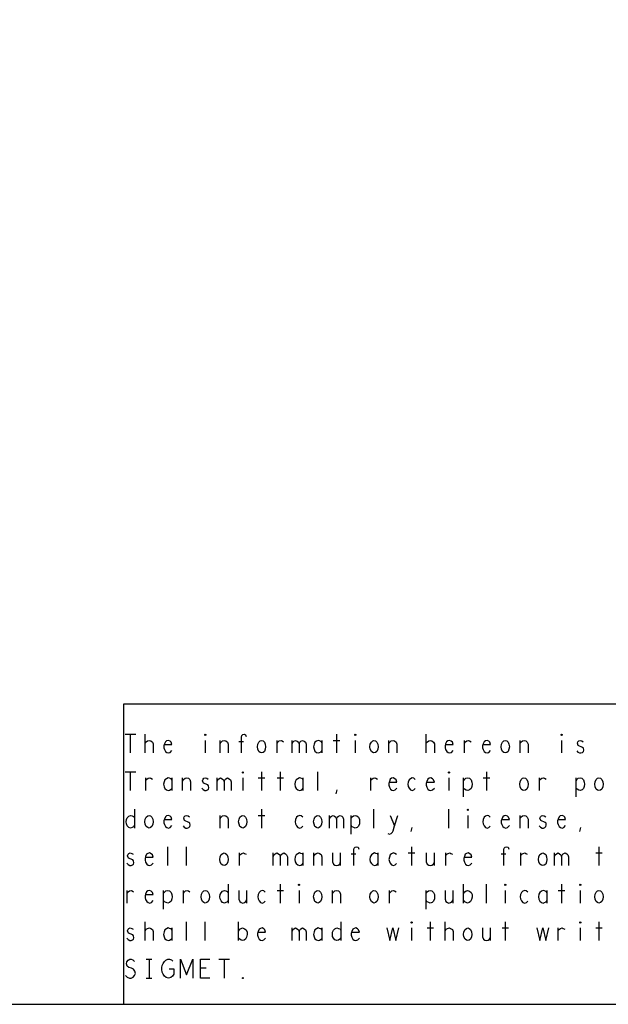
# Model space of a CAD drawing. Extents: x 23.5 to 56.5, y 21.5 to 42.5.
# Tile 12 of 15: x 43.9 to 47.1, y 21.5 to 26.8. Entities that reach past the tile are written whole.
import ezdxf

# ---------------------------------------------------------------- set-up
doc = ezdxf.new("R2010")
doc.units = 0
doc.layers.add('RVP8-IFD_F_tas', color=2, linetype='CONTINUOUS')

msp = doc.modelspace()

# ---------------------------------------------------------------- linework, layer by layer
at = {"layer": 'RVP8-IFD_F_tas'}
for points in [[(23.545, 21.545), (56.545, 21.545), (56.545, 42.545), (23.545, 42.545), (23.545, 21.545), (23.545, 21.545)], [(44.907, 22.978), (44.905, 22.98), (44.905, 22.983), (44.907, 22.985), (44.91, 22.983), (44.91, 22.98), (44.907, 22.978)], [(45.207, 22.885), (45.2, 22.887), (45.192, 22.893), (45.187, 22.905), (45.185, 22.918), (45.187, 22.932), (45.192, 22.943), (45.2, 22.95), (45.207, 22.952), (45.215, 22.95), (45.223, 22.943), (45.227, 22.932), (45.229, 22.918), (45.227, 22.905), (45.223, 22.893), (45.215, 22.887), (45.207, 22.885)], [(45.707, 22.978), (45.705, 22.98), (45.705, 22.983), (45.707, 22.985), (45.71, 22.983), (45.71, 22.98), (45.707, 22.978)], [(45.807, 22.885), (45.8, 22.887), (45.793, 22.893), (45.787, 22.905), (45.785, 22.918), (45.787, 22.932), (45.793, 22.943), (45.8, 22.95), (45.807, 22.952), (45.815, 22.95), (45.822, 22.943), (45.827, 22.932), (45.829, 22.918), (45.827, 22.905), (45.822, 22.893), (45.815, 22.887), (45.807, 22.885)], [(46.507, 22.885), (46.5, 22.887), (46.492, 22.893), (46.487, 22.905), (46.485, 22.918), (46.487, 22.932), (46.492, 22.943), (46.5, 22.95), (46.507, 22.952), (46.515, 22.95), (46.522, 22.943), (46.527, 22.932), (46.529, 22.918), (46.527, 22.905), (46.522, 22.893), (46.515, 22.887), (46.507, 22.885)], [(46.807, 22.978), (46.805, 22.98), (46.805, 22.983), (46.807, 22.985), (46.81, 22.983), (46.81, 22.98), (46.807, 22.978)], [(45.107, 22.778), (45.105, 22.78), (45.105, 22.783), (45.107, 22.785), (45.11, 22.783), (45.11, 22.78), (45.107, 22.778)], [(46.207, 22.778), (46.205, 22.78), (46.205, 22.783), (46.207, 22.785), (46.21, 22.783), (46.21, 22.78), (46.207, 22.778)], [(46.607, 22.685), (46.6, 22.687), (46.592, 22.693), (46.587, 22.705), (46.585, 22.718), (46.587, 22.732), (46.592, 22.743), (46.6, 22.75), (46.607, 22.752), (46.615, 22.75), (46.622, 22.743), (46.627, 22.732), (46.629, 22.718), (46.627, 22.705), (46.622, 22.693), (46.615, 22.687), (46.607, 22.685)], [(47.007, 22.685), (47, 22.687), (46.992, 22.693), (46.987, 22.705), (46.985, 22.718), (46.987, 22.732), (46.992, 22.743), (47, 22.75), (47.007, 22.752), (47.015, 22.75), (47.022, 22.743), (47.027, 22.732), (47.029, 22.718), (47.027, 22.705), (47.022, 22.693), (47.015, 22.687), (47.007, 22.685)], [(46.307, 22.578), (46.305, 22.58), (46.305, 22.583), (46.307, 22.585), (46.31, 22.583), (46.31, 22.58), (46.307, 22.578)], [(44.607, 22.485), (44.6, 22.487), (44.592, 22.493), (44.587, 22.505), (44.585, 22.518), (44.587, 22.532), (44.592, 22.543), (44.6, 22.55), (44.607, 22.552), (44.615, 22.55), (44.622, 22.543), (44.627, 22.532), (44.629, 22.518), (44.627, 22.505), (44.622, 22.493), (44.615, 22.487), (44.607, 22.485)], [(45.107, 22.485), (45.1, 22.487), (45.092, 22.493), (45.087, 22.505), (45.085, 22.518), (45.087, 22.532), (45.092, 22.543), (45.1, 22.55), (45.107, 22.552), (45.115, 22.55), (45.122, 22.543), (45.127, 22.532), (45.129, 22.518), (45.127, 22.505), (45.122, 22.493), (45.115, 22.487), (45.107, 22.485)], [(45.507, 22.485), (45.5, 22.487), (45.492, 22.493), (45.487, 22.505), (45.485, 22.518), (45.487, 22.532), (45.492, 22.543), (45.5, 22.55), (45.507, 22.552), (45.515, 22.55), (45.522, 22.543), (45.527, 22.532), (45.529, 22.518), (45.527, 22.505), (45.522, 22.493), (45.515, 22.487), (45.507, 22.485)], [(45.007, 22.285), (45, 22.287), (44.992, 22.293), (44.987, 22.305), (44.985, 22.318), (44.987, 22.332), (44.992, 22.343), (45, 22.35), (45.007, 22.352), (45.015, 22.35), (45.022, 22.343), (45.027, 22.332), (45.029, 22.318), (45.027, 22.305), (45.022, 22.293), (45.015, 22.287), (45.007, 22.285)], [(46.707, 22.285), (46.7, 22.287), (46.692, 22.293), (46.687, 22.305), (46.685, 22.318), (46.687, 22.332), (46.692, 22.343), (46.7, 22.35), (46.707, 22.352), (46.715, 22.35), (46.723, 22.343), (46.727, 22.332), (46.729, 22.318), (46.727, 22.305), (46.723, 22.293), (46.715, 22.287), (46.707, 22.285)], [(45.407, 22.178), (45.405, 22.18), (45.405, 22.183), (45.407, 22.185), (45.41, 22.183), (45.41, 22.18), (45.407, 22.178)], [(46.507, 22.178), (46.505, 22.18), (46.505, 22.183), (46.507, 22.185), (46.51, 22.183), (46.51, 22.18), (46.507, 22.178)], [(46.907, 22.178), (46.905, 22.18), (46.905, 22.183), (46.907, 22.185), (46.91, 22.183), (46.91, 22.18), (46.907, 22.178)], [(44.907, 22.085), (44.9, 22.087), (44.892, 22.093), (44.887, 22.105), (44.885, 22.118), (44.887, 22.132), (44.892, 22.143), (44.9, 22.15), (44.907, 22.152), (44.915, 22.15), (44.922, 22.143), (44.927, 22.132), (44.929, 22.118), (44.927, 22.105), (44.922, 22.093), (44.915, 22.087), (44.907, 22.085)], [(45.507, 22.085), (45.5, 22.087), (45.492, 22.093), (45.487, 22.105), (45.485, 22.118), (45.487, 22.132), (45.492, 22.143), (45.5, 22.15), (45.507, 22.152), (45.515, 22.15), (45.522, 22.143), (45.527, 22.132), (45.529, 22.118), (45.527, 22.105), (45.522, 22.093), (45.515, 22.087), (45.507, 22.085)], [(45.807, 22.085), (45.8, 22.087), (45.793, 22.093), (45.787, 22.105), (45.785, 22.118), (45.787, 22.132), (45.793, 22.143), (45.8, 22.15), (45.807, 22.152), (45.815, 22.15), (45.822, 22.143), (45.827, 22.132), (45.829, 22.118), (45.827, 22.105), (45.822, 22.093), (45.815, 22.087), (45.807, 22.085)], [(47.007, 22.085), (47, 22.087), (46.992, 22.093), (46.987, 22.105), (46.985, 22.118), (46.987, 22.132), (46.992, 22.143), (47, 22.15), (47.007, 22.152), (47.015, 22.15), (47.022, 22.143), (47.027, 22.132), (47.029, 22.118), (47.027, 22.105), (47.022, 22.093), (47.015, 22.087), (47.007, 22.085)], [(46.007, 21.978), (46.005, 21.98), (46.005, 21.983), (46.007, 21.985), (46.01, 21.983), (46.01, 21.98), (46.007, 21.978)], [(46.307, 21.885), (46.3, 21.887), (46.293, 21.893), (46.287, 21.905), (46.285, 21.918), (46.287, 21.932), (46.293, 21.943), (46.3, 21.95), (46.307, 21.952), (46.315, 21.95), (46.322, 21.943), (46.327, 21.932), (46.329, 21.918), (46.327, 21.905), (46.322, 21.893), (46.315, 21.887), (46.307, 21.885)], [(46.907, 21.978), (46.905, 21.98), (46.905, 21.983), (46.907, 21.985), (46.91, 21.983), (46.91, 21.98), (46.907, 21.978)], [(45.107, 21.682), (45.105, 21.683), (45.105, 21.687), (45.107, 21.688), (45.11, 21.687), (45.11, 21.683), (45.107, 21.682)]]:
    msp.add_lwpolyline(points, close=True, dxfattribs=at)
for points in [[(50.345, 23.145), (44.47, 23.145), (44.47, 21.545)], [(44.479, 22.985), (44.536, 22.985)], [(44.507, 22.985), (44.507, 22.885)], [(44.586, 22.885), (44.586, 22.985)], [(44.586, 22.937), (44.592, 22.945), (44.599, 22.95), (44.609, 22.952), (44.616, 22.95), (44.625, 22.943), (44.629, 22.933), (44.629, 22.885)], [(44.689, 22.93), (44.729, 22.93), (44.725, 22.942), (44.719, 22.948), (44.71, 22.952), (44.701, 22.95), (44.694, 22.945), (44.689, 22.933), (44.686, 22.923), (44.686, 22.913), (44.689, 22.903), (44.695, 22.893), (44.702, 22.887), (44.711, 22.885), (44.72, 22.888), (44.729, 22.898)], [(44.907, 22.952), (44.907, 22.885)], [(44.986, 22.885), (44.986, 22.952)], [(44.986, 22.935), (44.991, 22.943), (44.999, 22.95), (45.009, 22.952), (45.017, 22.95), (45.025, 22.943), (45.029, 22.932), (45.029, 22.885)], [(45.111, 22.945), (45.086, 22.945)], [(45.1, 22.885), (45.1, 22.97), (45.102, 22.978), (45.107, 22.983), (45.115, 22.985), (45.122, 22.982), (45.126, 22.973)], [(45.29, 22.885), (45.29, 22.952)], [(45.29, 22.938), (45.296, 22.945), (45.302, 22.95), (45.311, 22.952), (45.317, 22.95), (45.325, 22.945)], [(45.37, 22.885), (45.37, 22.952)], [(45.37, 22.933), (45.374, 22.942), (45.38, 22.948), (45.389, 22.952), (45.397, 22.948), (45.404, 22.942), (45.407, 22.933), (45.407, 22.885)], [(45.407, 22.933), (45.411, 22.942), (45.417, 22.948), (45.426, 22.952), (45.435, 22.948), (45.441, 22.942), (45.445, 22.932), (45.445, 22.885)], [(45.53, 22.94), (45.525, 22.947), (45.517, 22.95), (45.509, 22.952), (45.5, 22.948), (45.492, 22.942), (45.487, 22.932), (45.485, 22.918), (45.487, 22.905), (45.492, 22.895), (45.5, 22.888), (45.509, 22.885), (45.517, 22.887), (45.525, 22.892), (45.53, 22.898)], [(45.53, 22.885), (45.53, 22.952)], [(45.59, 22.952), (45.625, 22.952)], [(45.607, 22.985), (45.607, 22.885)], [(45.707, 22.952), (45.707, 22.885)], [(45.886, 22.885), (45.886, 22.952)], [(45.886, 22.935), (45.891, 22.943), (45.899, 22.95), (45.909, 22.952), (45.917, 22.95), (45.925, 22.943), (45.929, 22.932), (45.929, 22.885)], [(46.086, 22.885), (46.086, 22.985)], [(46.086, 22.937), (46.092, 22.945), (46.099, 22.95), (46.109, 22.952), (46.116, 22.95), (46.125, 22.943), (46.129, 22.933), (46.129, 22.885)], [(46.189, 22.93), (46.229, 22.93), (46.225, 22.942), (46.219, 22.948), (46.21, 22.952), (46.201, 22.95), (46.194, 22.945), (46.189, 22.933), (46.186, 22.923), (46.186, 22.913), (46.189, 22.903), (46.195, 22.893), (46.202, 22.887), (46.211, 22.885), (46.22, 22.888), (46.229, 22.898)], [(46.29, 22.885), (46.29, 22.952)], [(46.29, 22.938), (46.296, 22.945), (46.302, 22.95), (46.311, 22.952), (46.317, 22.95), (46.325, 22.945)], [(46.389, 22.93), (46.429, 22.93), (46.425, 22.942), (46.419, 22.948), (46.41, 22.952), (46.401, 22.95), (46.394, 22.945), (46.389, 22.933), (46.386, 22.923), (46.386, 22.913), (46.389, 22.903), (46.395, 22.893), (46.402, 22.887), (46.411, 22.885), (46.42, 22.888), (46.429, 22.898)], [(46.586, 22.885), (46.586, 22.952)], [(46.586, 22.935), (46.591, 22.943), (46.599, 22.95), (46.609, 22.952), (46.617, 22.95), (46.625, 22.943), (46.629, 22.932), (46.629, 22.885)], [(46.807, 22.952), (46.807, 22.885)], [(46.889, 22.897), (46.895, 22.89), (46.904, 22.885), (46.911, 22.885), (46.919, 22.888), (46.924, 22.893), (46.926, 22.9), (46.925, 22.91), (46.92, 22.915), (46.897, 22.925), (46.892, 22.937), (46.895, 22.945), (46.9, 22.95), (46.907, 22.952), (46.915, 22.95), (46.922, 22.945)], [(44.479, 22.785), (44.536, 22.785)], [(44.507, 22.785), (44.507, 22.685)], [(45.207, 22.785), (45.207, 22.685)], [(45.307, 22.785), (45.307, 22.685)], [(45.507, 22.685), (45.507, 22.785)], [(46.407, 22.785), (46.407, 22.685)], [(44.59, 22.685), (44.59, 22.752)], [(44.59, 22.738), (44.596, 22.745), (44.602, 22.75), (44.611, 22.752), (44.617, 22.75), (44.625, 22.745)], [(44.73, 22.74), (44.725, 22.747), (44.717, 22.75), (44.709, 22.752), (44.7, 22.748), (44.692, 22.742), (44.687, 22.732), (44.685, 22.718), (44.687, 22.705), (44.692, 22.695), (44.7, 22.688), (44.709, 22.685), (44.717, 22.687), (44.725, 22.692), (44.73, 22.698)], [(44.73, 22.685), (44.73, 22.752)], [(44.786, 22.685), (44.786, 22.752)], [(44.786, 22.735), (44.791, 22.743), (44.799, 22.75), (44.809, 22.752), (44.817, 22.75), (44.825, 22.743), (44.829, 22.732), (44.829, 22.685)], [(44.889, 22.697), (44.895, 22.69), (44.904, 22.685), (44.911, 22.685), (44.919, 22.688), (44.924, 22.693), (44.926, 22.7), (44.925, 22.71), (44.92, 22.715), (44.897, 22.725), (44.892, 22.737), (44.895, 22.745), (44.9, 22.75), (44.907, 22.752), (44.915, 22.75), (44.922, 22.745)], [(44.97, 22.685), (44.97, 22.752)], [(44.97, 22.733), (44.974, 22.742), (44.98, 22.748), (44.989, 22.752), (44.997, 22.748), (45.004, 22.742), (45.007, 22.733), (45.007, 22.685)], [(45.007, 22.733), (45.011, 22.742), (45.017, 22.748), (45.026, 22.752), (45.035, 22.748), (45.041, 22.742), (45.045, 22.732), (45.045, 22.685)], [(45.107, 22.752), (45.107, 22.685)], [(45.19, 22.752), (45.225, 22.752)], [(45.29, 22.752), (45.325, 22.752)], [(45.43, 22.74), (45.425, 22.747), (45.417, 22.75), (45.409, 22.752), (45.4, 22.748), (45.392, 22.742), (45.387, 22.732), (45.385, 22.718), (45.387, 22.705), (45.392, 22.695), (45.4, 22.688), (45.409, 22.685), (45.417, 22.687), (45.425, 22.692), (45.43, 22.698)], [(45.43, 22.685), (45.43, 22.752)], [(45.79, 22.685), (45.79, 22.752)], [(45.79, 22.738), (45.796, 22.745), (45.802, 22.75), (45.811, 22.752), (45.817, 22.75), (45.825, 22.745)], [(45.889, 22.73), (45.929, 22.73), (45.925, 22.742), (45.919, 22.748), (45.91, 22.752), (45.901, 22.75), (45.894, 22.745), (45.889, 22.733), (45.886, 22.723), (45.886, 22.713), (45.889, 22.703), (45.895, 22.693), (45.902, 22.687), (45.911, 22.685), (45.92, 22.688), (45.929, 22.698)], [(46.027, 22.743), (46.019, 22.75), (46.011, 22.752), (46.001, 22.748), (45.994, 22.742), (45.989, 22.73), (45.987, 22.718), (45.989, 22.707), (45.994, 22.697), (46.001, 22.688), (46.011, 22.685), (46.02, 22.688), (46.027, 22.695)], [(46.089, 22.73), (46.129, 22.73), (46.125, 22.742), (46.119, 22.748), (46.11, 22.752), (46.101, 22.75), (46.094, 22.745), (46.089, 22.733), (46.086, 22.723), (46.086, 22.713), (46.089, 22.703), (46.095, 22.693), (46.102, 22.687), (46.111, 22.685), (46.12, 22.688), (46.129, 22.698)], [(46.207, 22.752), (46.207, 22.685)], [(46.285, 22.652), (46.285, 22.752)], [(46.285, 22.737), (46.291, 22.745), (46.297, 22.75), (46.307, 22.752), (46.316, 22.75), (46.325, 22.742), (46.329, 22.73), (46.33, 22.718), (46.329, 22.707), (46.325, 22.695), (46.317, 22.688), (46.307, 22.685), (46.299, 22.687), (46.29, 22.692), (46.285, 22.698)], [(46.39, 22.752), (46.425, 22.752)], [(46.69, 22.685), (46.69, 22.752)], [(46.69, 22.738), (46.696, 22.745), (46.702, 22.75), (46.711, 22.752), (46.717, 22.75), (46.725, 22.745)], [(46.885, 22.652), (46.885, 22.752)], [(46.885, 22.737), (46.891, 22.745), (46.897, 22.75), (46.907, 22.752), (46.916, 22.75), (46.925, 22.742), (46.929, 22.73), (46.93, 22.718), (46.929, 22.707), (46.925, 22.695), (46.917, 22.688), (46.907, 22.685), (46.899, 22.687), (46.89, 22.692), (46.885, 22.698)], [(45.605, 22.667), (45.61, 22.688)], [(44.53, 22.585), (44.53, 22.485)], [(45.207, 22.585), (45.207, 22.485)], [(45.807, 22.485), (45.807, 22.585)], [(46.207, 22.485), (46.207, 22.585)], [(44.53, 22.5), (44.525, 22.492), (44.517, 22.487), (44.509, 22.485), (44.499, 22.488), (44.491, 22.497), (44.486, 22.507), (44.485, 22.518), (44.486, 22.53), (44.491, 22.54), (44.499, 22.548), (44.509, 22.552), (44.517, 22.55), (44.524, 22.547), (44.53, 22.54)], [(44.689, 22.53), (44.729, 22.53), (44.725, 22.542), (44.719, 22.548), (44.71, 22.552), (44.701, 22.55), (44.694, 22.545), (44.689, 22.533), (44.686, 22.523), (44.686, 22.513), (44.689, 22.503), (44.695, 22.493), (44.702, 22.487), (44.711, 22.485), (44.72, 22.488), (44.729, 22.498)], [(44.789, 22.497), (44.795, 22.49), (44.804, 22.485), (44.811, 22.485), (44.819, 22.488), (44.824, 22.493), (44.826, 22.5), (44.825, 22.51), (44.82, 22.515), (44.797, 22.525), (44.793, 22.537), (44.795, 22.545), (44.8, 22.55), (44.807, 22.552), (44.815, 22.55), (44.822, 22.545)], [(44.986, 22.485), (44.986, 22.552)], [(44.986, 22.535), (44.991, 22.543), (44.999, 22.55), (45.009, 22.552), (45.017, 22.55), (45.025, 22.543), (45.029, 22.532), (45.029, 22.485)], [(45.19, 22.552), (45.225, 22.552)], [(45.427, 22.543), (45.419, 22.55), (45.411, 22.552), (45.401, 22.548), (45.394, 22.542), (45.389, 22.53), (45.387, 22.518), (45.389, 22.507), (45.394, 22.497), (45.401, 22.488), (45.411, 22.485), (45.42, 22.488), (45.427, 22.495)], [(45.57, 22.485), (45.57, 22.552)], [(45.57, 22.533), (45.574, 22.542), (45.58, 22.548), (45.589, 22.552), (45.597, 22.548), (45.604, 22.542), (45.607, 22.533), (45.607, 22.485)], [(45.607, 22.533), (45.611, 22.542), (45.617, 22.548), (45.626, 22.552), (45.635, 22.548), (45.641, 22.542), (45.645, 22.532), (45.645, 22.485)], [(45.685, 22.452), (45.685, 22.552)], [(45.685, 22.537), (45.691, 22.545), (45.697, 22.55), (45.707, 22.552), (45.716, 22.55), (45.725, 22.542), (45.729, 22.53), (45.73, 22.518), (45.729, 22.507), (45.725, 22.495), (45.717, 22.488), (45.707, 22.485), (45.699, 22.487), (45.69, 22.492), (45.685, 22.498)], [(45.881, 22.455), (45.889, 22.452), (45.899, 22.455), (45.905, 22.462), (45.91, 22.47), (45.917, 22.497), (45.934, 22.552)], [(45.894, 22.552), (45.917, 22.497)], [(46.307, 22.552), (46.307, 22.485)], [(46.427, 22.543), (46.419, 22.55), (46.411, 22.552), (46.401, 22.548), (46.394, 22.542), (46.389, 22.53), (46.387, 22.518), (46.389, 22.507), (46.394, 22.497), (46.401, 22.488), (46.411, 22.485), (46.42, 22.488), (46.427, 22.495)], [(46.489, 22.53), (46.529, 22.53), (46.525, 22.542), (46.519, 22.548), (46.51, 22.552), (46.501, 22.55), (46.494, 22.545), (46.489, 22.533), (46.486, 22.523), (46.486, 22.513), (46.489, 22.503), (46.495, 22.493), (46.502, 22.487), (46.511, 22.485), (46.52, 22.488), (46.529, 22.498)], [(46.586, 22.485), (46.586, 22.552)], [(46.586, 22.535), (46.591, 22.543), (46.599, 22.55), (46.609, 22.552), (46.617, 22.55), (46.625, 22.543), (46.629, 22.532), (46.629, 22.485)], [(46.689, 22.497), (46.695, 22.49), (46.704, 22.485), (46.711, 22.485), (46.719, 22.488), (46.724, 22.493), (46.726, 22.5), (46.725, 22.51), (46.72, 22.515), (46.697, 22.525), (46.692, 22.537), (46.695, 22.545), (46.7, 22.55), (46.707, 22.552), (46.715, 22.55), (46.723, 22.545)], [(46.789, 22.53), (46.829, 22.53), (46.825, 22.542), (46.819, 22.548), (46.81, 22.552), (46.801, 22.55), (46.794, 22.545), (46.789, 22.533), (46.786, 22.523), (46.786, 22.513), (46.789, 22.503), (46.795, 22.493), (46.802, 22.487), (46.811, 22.485), (46.82, 22.488), (46.829, 22.498)], [(46.005, 22.467), (46.01, 22.488)], [(46.905, 22.467), (46.91, 22.488)], [(44.707, 22.285), (44.707, 22.385)], [(44.807, 22.285), (44.807, 22.385)], [(45.7, 22.285), (45.7, 22.37), (45.702, 22.378), (45.707, 22.383), (45.715, 22.385), (45.723, 22.382), (45.726, 22.373)], [(46.007, 22.385), (46.007, 22.285)], [(46.5, 22.285), (46.5, 22.37), (46.502, 22.378), (46.507, 22.383), (46.515, 22.385), (46.522, 22.382), (46.526, 22.373)], [(47.007, 22.385), (47.007, 22.285)], [(44.489, 22.297), (44.495, 22.29), (44.504, 22.285), (44.511, 22.285), (44.519, 22.288), (44.524, 22.293), (44.526, 22.3), (44.525, 22.31), (44.52, 22.315), (44.497, 22.325), (44.492, 22.337), (44.495, 22.345), (44.5, 22.35), (44.507, 22.352), (44.515, 22.35), (44.522, 22.345)], [(44.589, 22.33), (44.629, 22.33), (44.625, 22.342), (44.619, 22.348), (44.61, 22.352), (44.601, 22.35), (44.594, 22.345), (44.589, 22.333), (44.586, 22.323), (44.586, 22.313), (44.589, 22.303), (44.595, 22.293), (44.602, 22.287), (44.611, 22.285), (44.62, 22.288), (44.629, 22.298)], [(45.09, 22.285), (45.09, 22.352)], [(45.09, 22.338), (45.096, 22.345), (45.102, 22.35), (45.111, 22.352), (45.117, 22.35), (45.125, 22.345)], [(45.27, 22.285), (45.27, 22.352)], [(45.27, 22.333), (45.274, 22.342), (45.28, 22.348), (45.289, 22.352), (45.297, 22.348), (45.304, 22.342), (45.307, 22.333), (45.307, 22.285)], [(45.307, 22.333), (45.311, 22.342), (45.317, 22.348), (45.326, 22.352), (45.335, 22.348), (45.341, 22.342), (45.345, 22.332), (45.345, 22.285)], [(45.43, 22.34), (45.425, 22.347), (45.417, 22.35), (45.409, 22.352), (45.4, 22.348), (45.392, 22.342), (45.387, 22.332), (45.385, 22.318), (45.387, 22.305), (45.392, 22.295), (45.4, 22.288), (45.409, 22.285), (45.417, 22.287), (45.425, 22.292), (45.43, 22.298)], [(45.43, 22.285), (45.43, 22.352)], [(45.486, 22.285), (45.486, 22.352)], [(45.486, 22.335), (45.491, 22.343), (45.499, 22.35), (45.509, 22.352), (45.517, 22.35), (45.525, 22.343), (45.529, 22.332), (45.529, 22.285)], [(45.586, 22.352), (45.586, 22.305), (45.591, 22.293), (45.599, 22.287), (45.607, 22.285), (45.616, 22.287), (45.624, 22.293), (45.629, 22.305)], [(45.629, 22.285), (45.629, 22.352)], [(45.711, 22.345), (45.686, 22.345)], [(45.83, 22.34), (45.825, 22.347), (45.817, 22.35), (45.809, 22.352), (45.8, 22.348), (45.793, 22.342), (45.787, 22.332), (45.785, 22.318), (45.787, 22.305), (45.793, 22.295), (45.8, 22.288), (45.809, 22.285), (45.817, 22.287), (45.825, 22.292), (45.83, 22.298)], [(45.83, 22.285), (45.83, 22.352)], [(45.927, 22.343), (45.919, 22.35), (45.911, 22.352), (45.901, 22.348), (45.894, 22.342), (45.889, 22.33), (45.887, 22.318), (45.889, 22.307), (45.894, 22.297), (45.901, 22.288), (45.911, 22.285), (45.92, 22.288), (45.927, 22.295)], [(45.99, 22.352), (46.025, 22.352)], [(46.086, 22.352), (46.086, 22.305), (46.091, 22.293), (46.099, 22.287), (46.107, 22.285), (46.116, 22.287), (46.124, 22.293), (46.129, 22.305)], [(46.129, 22.285), (46.129, 22.352)], [(46.19, 22.285), (46.19, 22.352)], [(46.19, 22.338), (46.196, 22.345), (46.202, 22.35), (46.211, 22.352), (46.217, 22.35), (46.225, 22.345)], [(46.289, 22.33), (46.329, 22.33), (46.325, 22.342), (46.319, 22.348), (46.31, 22.352), (46.301, 22.35), (46.294, 22.345), (46.289, 22.333), (46.286, 22.323), (46.286, 22.313), (46.289, 22.303), (46.295, 22.293), (46.302, 22.287), (46.311, 22.285), (46.32, 22.288), (46.329, 22.298)], [(46.511, 22.345), (46.486, 22.345)], [(46.59, 22.285), (46.59, 22.352)], [(46.59, 22.338), (46.596, 22.345), (46.602, 22.35), (46.611, 22.352), (46.617, 22.35), (46.625, 22.345)], [(46.77, 22.285), (46.77, 22.352)], [(46.77, 22.333), (46.774, 22.342), (46.78, 22.348), (46.789, 22.352), (46.797, 22.348), (46.804, 22.342), (46.807, 22.333), (46.807, 22.285)], [(46.807, 22.333), (46.811, 22.342), (46.817, 22.348), (46.826, 22.352), (46.835, 22.348), (46.841, 22.342), (46.845, 22.332), (46.845, 22.285)], [(46.99, 22.352), (47.025, 22.352)], [(45.03, 22.185), (45.03, 22.085)], [(45.307, 22.185), (45.307, 22.085)], [(46.285, 22.085), (46.285, 22.185)], [(46.407, 22.085), (46.407, 22.185)], [(46.807, 22.185), (46.807, 22.085)], [(44.49, 22.085), (44.49, 22.152)], [(44.49, 22.138), (44.496, 22.145), (44.502, 22.15), (44.511, 22.152), (44.517, 22.15), (44.525, 22.145)], [(44.589, 22.13), (44.629, 22.13), (44.625, 22.142), (44.619, 22.148), (44.61, 22.152), (44.601, 22.15), (44.594, 22.145), (44.589, 22.133), (44.586, 22.123), (44.586, 22.113), (44.589, 22.103), (44.595, 22.093), (44.602, 22.087), (44.611, 22.085), (44.62, 22.088), (44.629, 22.098)], [(44.685, 22.052), (44.685, 22.152)], [(44.685, 22.137), (44.691, 22.145), (44.697, 22.15), (44.707, 22.152), (44.716, 22.15), (44.725, 22.142), (44.729, 22.13), (44.73, 22.118), (44.729, 22.107), (44.725, 22.095), (44.717, 22.088), (44.707, 22.085), (44.699, 22.087), (44.69, 22.092), (44.685, 22.098)], [(44.79, 22.085), (44.79, 22.152)], [(44.79, 22.138), (44.796, 22.145), (44.802, 22.15), (44.811, 22.152), (44.817, 22.15), (44.825, 22.145)], [(45.03, 22.1), (45.025, 22.092), (45.017, 22.087), (45.009, 22.085), (44.999, 22.088), (44.991, 22.097), (44.986, 22.107), (44.985, 22.118), (44.986, 22.13), (44.991, 22.14), (44.999, 22.148), (45.009, 22.152), (45.017, 22.15), (45.024, 22.147), (45.03, 22.14)], [(45.086, 22.152), (45.086, 22.105), (45.091, 22.093), (45.099, 22.087), (45.107, 22.085), (45.116, 22.087), (45.124, 22.093), (45.129, 22.105)], [(45.129, 22.085), (45.129, 22.152)], [(45.227, 22.143), (45.219, 22.15), (45.211, 22.152), (45.201, 22.148), (45.194, 22.142), (45.189, 22.13), (45.187, 22.118), (45.189, 22.107), (45.194, 22.097), (45.201, 22.088), (45.211, 22.085), (45.22, 22.088), (45.227, 22.095)], [(45.29, 22.152), (45.325, 22.152)], [(45.407, 22.152), (45.407, 22.085)], [(45.586, 22.085), (45.586, 22.152)], [(45.586, 22.135), (45.591, 22.143), (45.599, 22.15), (45.609, 22.152), (45.617, 22.15), (45.625, 22.143), (45.629, 22.132), (45.629, 22.085)], [(45.89, 22.085), (45.89, 22.152)], [(45.89, 22.138), (45.896, 22.145), (45.902, 22.15), (45.911, 22.152), (45.917, 22.15), (45.925, 22.145)], [(46.085, 22.052), (46.085, 22.152)], [(46.085, 22.137), (46.091, 22.145), (46.097, 22.15), (46.107, 22.152), (46.116, 22.15), (46.125, 22.142), (46.129, 22.13), (46.13, 22.118), (46.129, 22.107), (46.125, 22.095), (46.117, 22.088), (46.107, 22.085), (46.099, 22.087), (46.09, 22.092), (46.085, 22.098)], [(46.186, 22.152), (46.186, 22.105), (46.191, 22.093), (46.199, 22.087), (46.207, 22.085), (46.216, 22.087), (46.224, 22.093), (46.229, 22.105)], [(46.229, 22.085), (46.229, 22.152)], [(46.285, 22.135), (46.291, 22.145), (46.299, 22.15), (46.306, 22.152), (46.317, 22.148), (46.325, 22.142), (46.33, 22.13), (46.33, 22.117), (46.327, 22.103), (46.322, 22.093), (46.314, 22.087), (46.306, 22.085), (46.299, 22.087), (46.291, 22.092), (46.285, 22.1)], [(46.507, 22.152), (46.507, 22.085)], [(46.627, 22.143), (46.619, 22.15), (46.611, 22.152), (46.601, 22.148), (46.594, 22.142), (46.589, 22.13), (46.587, 22.118), (46.589, 22.107), (46.594, 22.097), (46.601, 22.088), (46.611, 22.085), (46.62, 22.088), (46.627, 22.095)], [(46.73, 22.14), (46.725, 22.147), (46.717, 22.15), (46.709, 22.152), (46.7, 22.148), (46.692, 22.142), (46.687, 22.132), (46.685, 22.118), (46.687, 22.105), (46.692, 22.095), (46.7, 22.088), (46.709, 22.085), (46.717, 22.087), (46.725, 22.092), (46.73, 22.098)], [(46.73, 22.085), (46.73, 22.152)], [(46.79, 22.152), (46.825, 22.152)], [(46.907, 22.152), (46.907, 22.085)], [(44.489, 21.897), (44.495, 21.89), (44.504, 21.885), (44.511, 21.885), (44.519, 21.888), (44.524, 21.893), (44.526, 21.9), (44.525, 21.91), (44.52, 21.915), (44.497, 21.925), (44.492, 21.937), (44.495, 21.945), (44.5, 21.95), (44.507, 21.952), (44.515, 21.95), (44.522, 21.945)], [(44.586, 21.885), (44.586, 21.985)], [(44.586, 21.937), (44.592, 21.945), (44.599, 21.95), (44.609, 21.952), (44.616, 21.95), (44.625, 21.943), (44.629, 21.933), (44.629, 21.885)], [(44.73, 21.94), (44.725, 21.947), (44.717, 21.95), (44.709, 21.952), (44.7, 21.948), (44.692, 21.942), (44.687, 21.932), (44.685, 21.918), (44.687, 21.905), (44.692, 21.895), (44.7, 21.888), (44.709, 21.885), (44.717, 21.887), (44.725, 21.892), (44.73, 21.898)], [(44.73, 21.885), (44.73, 21.952)], [(44.807, 21.885), (44.807, 21.985)], [(44.907, 21.885), (44.907, 21.985)], [(45.085, 21.885), (45.085, 21.985)], [(45.085, 21.935), (45.091, 21.945), (45.099, 21.95), (45.106, 21.952), (45.117, 21.948), (45.125, 21.942), (45.13, 21.93), (45.13, 21.917), (45.127, 21.903), (45.122, 21.893), (45.114, 21.887), (45.106, 21.885), (45.099, 21.887), (45.091, 21.892), (45.085, 21.9)], [(45.189, 21.93), (45.229, 21.93), (45.225, 21.942), (45.219, 21.948), (45.21, 21.952), (45.201, 21.95), (45.194, 21.945), (45.189, 21.933), (45.186, 21.923), (45.186, 21.913), (45.189, 21.903), (45.195, 21.893), (45.202, 21.887), (45.211, 21.885), (45.22, 21.888), (45.229, 21.898)], [(45.37, 21.885), (45.37, 21.952)], [(45.37, 21.933), (45.374, 21.942), (45.38, 21.948), (45.389, 21.952), (45.397, 21.948), (45.404, 21.942), (45.407, 21.933), (45.407, 21.885)], [(45.407, 21.933), (45.411, 21.942), (45.417, 21.948), (45.426, 21.952), (45.435, 21.948), (45.441, 21.942), (45.445, 21.932), (45.445, 21.885)], [(45.53, 21.94), (45.525, 21.947), (45.517, 21.95), (45.509, 21.952), (45.5, 21.948), (45.492, 21.942), (45.487, 21.932), (45.485, 21.918), (45.487, 21.905), (45.492, 21.895), (45.5, 21.888), (45.509, 21.885), (45.517, 21.887), (45.525, 21.892), (45.53, 21.898)], [(45.53, 21.885), (45.53, 21.952)], [(45.63, 21.9), (45.625, 21.892), (45.617, 21.887), (45.609, 21.885), (45.599, 21.888), (45.591, 21.897), (45.586, 21.907), (45.585, 21.918), (45.586, 21.93), (45.591, 21.94), (45.599, 21.948), (45.609, 21.952), (45.617, 21.95), (45.624, 21.947), (45.63, 21.94)], [(45.63, 21.985), (45.63, 21.885)], [(45.689, 21.93), (45.729, 21.93), (45.725, 21.942), (45.719, 21.948), (45.71, 21.952), (45.701, 21.95), (45.694, 21.945), (45.689, 21.933), (45.686, 21.923), (45.686, 21.913), (45.689, 21.903), (45.695, 21.893), (45.702, 21.887), (45.711, 21.885), (45.72, 21.888), (45.729, 21.898)], [(45.876, 21.952), (45.891, 21.885), (45.907, 21.952), (45.924, 21.885), (45.939, 21.952)], [(46.007, 21.952), (46.007, 21.885)], [(46.09, 21.952), (46.125, 21.952)], [(46.107, 21.985), (46.107, 21.885)], [(46.186, 21.885), (46.186, 21.985)], [(46.186, 21.937), (46.192, 21.945), (46.199, 21.95), (46.209, 21.952), (46.216, 21.95), (46.225, 21.943), (46.229, 21.933), (46.229, 21.885)], [(46.386, 21.952), (46.386, 21.905), (46.391, 21.893), (46.399, 21.887), (46.407, 21.885), (46.416, 21.887), (46.424, 21.893), (46.429, 21.905)], [(46.429, 21.885), (46.429, 21.952)], [(46.49, 21.952), (46.525, 21.952)], [(46.507, 21.985), (46.507, 21.885)], [(46.676, 21.952), (46.691, 21.885), (46.707, 21.952), (46.724, 21.885), (46.739, 21.952)], [(46.79, 21.885), (46.79, 21.952)], [(46.79, 21.938), (46.796, 21.945), (46.802, 21.95), (46.811, 21.952), (46.817, 21.95), (46.825, 21.945)], [(46.907, 21.952), (46.907, 21.885)], [(46.99, 21.952), (47.025, 21.952)], [(47.007, 21.985), (47.007, 21.885)], [(44.481, 21.698), (44.491, 21.69), (44.502, 21.685), (44.512, 21.685), (44.522, 21.69), (44.53, 21.698), (44.534, 21.71), (44.531, 21.722), (44.525, 21.732), (44.514, 21.738), (44.499, 21.742), (44.49, 21.748), (44.486, 21.76), (44.489, 21.772), (44.495, 21.78), (44.504, 21.785), (44.512, 21.785), (44.521, 21.782), (44.529, 21.773)], [(44.592, 21.785), (44.622, 21.785)], [(44.607, 21.785), (44.607, 21.685)], [(44.715, 21.735), (44.74, 21.735), (44.74, 21.705), (44.732, 21.695), (44.724, 21.688), (44.711, 21.685), (44.699, 21.688), (44.69, 21.695), (44.682, 21.705), (44.677, 21.717), (44.675, 21.73), (44.675, 21.742), (44.677, 21.752), (44.682, 21.763), (44.69, 21.773), (44.697, 21.78), (44.707, 21.785), (44.716, 21.785), (44.726, 21.782), (44.734, 21.775)], [(44.775, 21.685), (44.775, 21.785), (44.807, 21.702), (44.84, 21.785), (44.84, 21.685)], [(44.932, 21.685), (44.882, 21.685), (44.882, 21.785), (44.932, 21.785)], [(44.912, 21.737), (44.882, 21.737)], [(44.979, 21.785), (45.036, 21.785)], [(45.007, 21.785), (45.007, 21.685)], [(44.592, 21.685), (44.622, 21.685)]]:
    msp.add_lwpolyline(points, dxfattribs=at)

doc.saveas('drawing.dxf')
